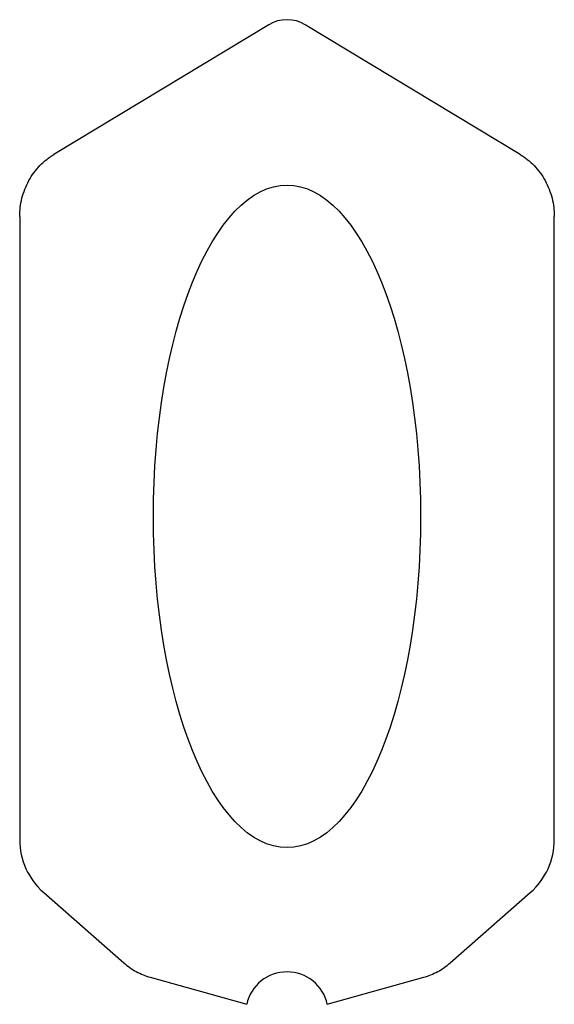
# Model space of a CAD drawing. Header units: millimetres. Extents: x 0 to 227, y 0 to 419.
import ezdxf

# ---------------------------------------------------------------- set-up
doc = ezdxf.new("R2010")
doc.units = ezdxf.units.MM
doc.linetypes.add('SLD-Sürekli', pattern=[0])

msp = doc.modelspace()

# ---------------------------------------------------------------- linework, layer by layer
at = {"color": 7, "linetype": 'SLD-Sürekli', "lineweight": 25}
for p, q in [((106.15, 416.38), (14.92, 361.3)), ((212.88, 361.3), (121.65, 416.38)), ((0.4, 334.99), (0.4, 70.38)), ((227.4, 70.38), (227.4, 334.99)), ((10.61, 47.83), (44.67, 17.95)), ((183.13, 17.95), (217.19, 47.83)), ((55.8, 11.89), (96.8, 0.4)), ((131, 0.4), (172, 11.89))]:
    msp.add_line(p, q, dxfattribs=at)
for centre, radius, start, end in [((113.9, 403.54), 15, 58.8793, 121.1207), ((30.4, 70.38), 30, 180, 228.735), ((197.4, 70.38), 30, 311.265, 0), ((113.9, -3.32), 17.5, 12.2831, 167.7169)]:
    msp.add_arc(centre, radius, start, end, dxfattribs=at)
msp.add_ellipse((113.9, 207.61), major_axis=(0, 140.67), ratio=0.403436, dxfattribs=at)
for points, knots in [([(0.4, 334.99), (0.4, 336.28), (0.55, 338.83), (1.51, 344.04), (3.49, 349.11), (6.39, 353.62), (8.95, 356.65), (11.34, 358.81), (13.36, 360.32), (14.39, 360.98), (14.92, 361.3)], [0, 0, 0, 0, 0.125, 0.25, 0.5, 0.625, 0.75, 0.875, 0.9375, 1, 1, 1, 1]), ([(212.88, 361.3), (213.41, 360.98), (214.44, 360.32), (216.46, 358.81), (218.85, 356.65), (221.41, 353.62), (224.31, 349.11), (226.29, 344.04), (227.25, 338.83), (227.4, 336.28), (227.4, 334.99)], [0, 0, 0, 0, 0.0625, 0.125, 0.25, 0.375, 0.5, 0.75, 0.875, 1, 1, 1, 1])]:
    msp.add_open_spline(points, degree=3, knots=knots, dxfattribs=at)
for points in [[(44.67, 17.95), (45.47, 17.24), (47.15, 15.92), (49.89, 14.23), (52.79, 12.85), (54.78, 12.17), (55.8, 11.89)], [(172, 11.89), (173.02, 12.17), (175.01, 12.85), (177.91, 14.23), (180.65, 15.92), (182.33, 17.24), (183.13, 17.95)]]:
    msp.add_open_spline(points, degree=3, dxfattribs=at)

doc.saveas('drawing.dxf')
